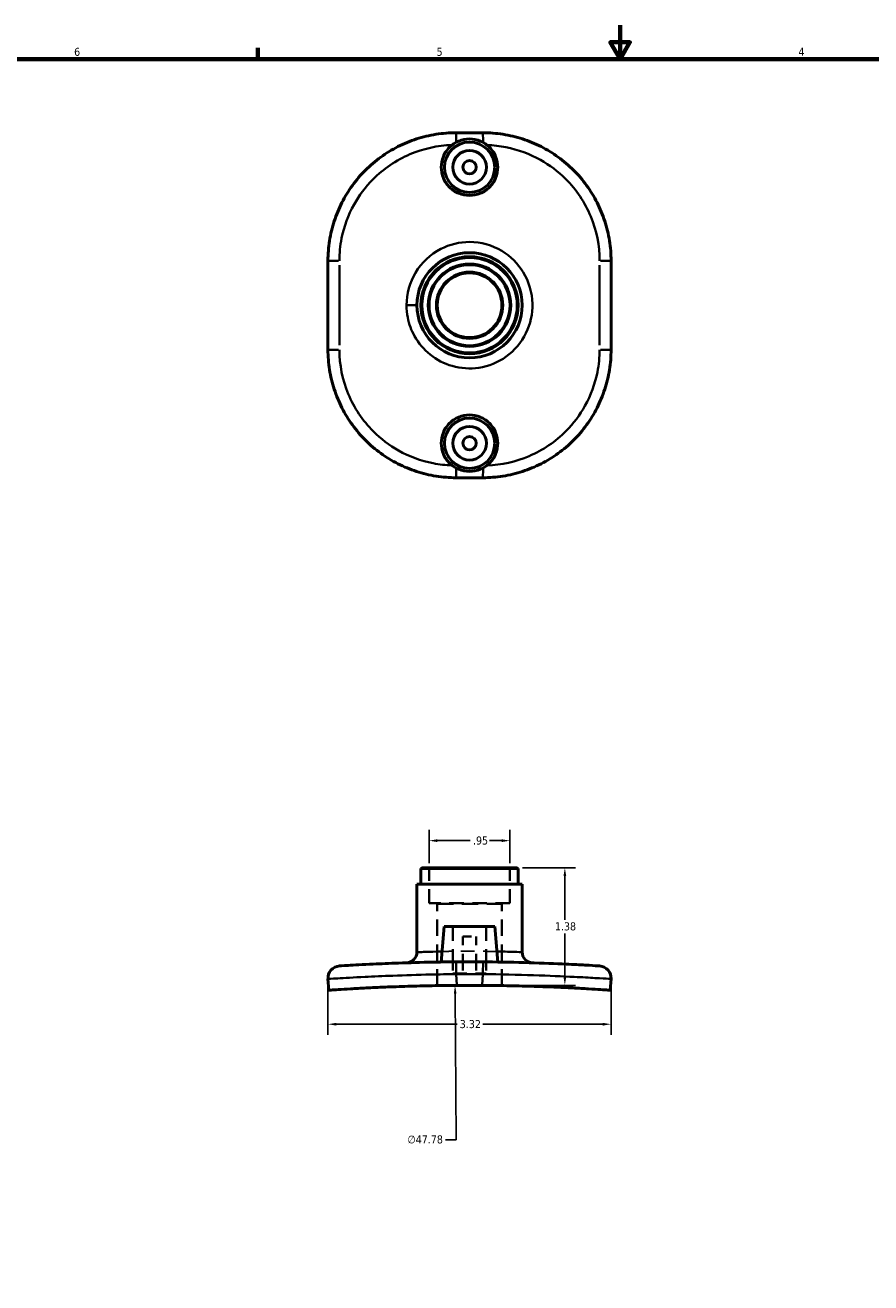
# Model space of a CAD drawing. Header units: inches. Extents: x 0.1 to 39.8, y -37.7 to 21.4.
# Tile 4 of 6: x 10 to 19.9, y 6.6 to 21.4. Entities that reach past the tile are written whole.
import ezdxf

# ---------------------------------------------------------------- set-up
doc = ezdxf.new("R2010")
doc.units = ezdxf.units.IN
doc.header["$MEASUREMENT"] = 0
doc.linetypes.add('DASHED', pattern=[0.2067, 0.1654, -0.0413])
for name, color, linetype, lineweight in [('Border (ANSI)', 7, 'Continuous', 70), ('Dimension (ANSI)', 7, 'Continuous', 25), ('Hidden (ANSI)', 7, 'DASHED', 35), ('Hidden Narrow (ANSI)', 7, 'DASHED', 25), ('Visible (ANSI)', 7, 'Continuous', 50), ('Visible Narrow (ANSI)', 7, 'Continuous', 35)]:
    doc.layers.add(name, color=color, linetype=linetype, lineweight=lineweight)
doc.styles.add('Note Text (ANSI)', font='tahoma.ttf')
doc.dimstyles.new('Default (ANSI)', dxfattribs={"dimtxt": 0.094488, "dimasz": 0.098425, "dimexe": 0.125, "dimexo": 0.0625, "dimgap": 0.031496, "dimtad": 0, "dimtih": 1, "dimtoh": 1, "dimrnd": 1e-08, "dimzin": 4, "dimdsep": 46, "dimtxsty": 'Note Text (ANSI)', "dimcen": 0.09, "dimdle": 0.393701, "dimclrd": 256, "dimclre": 256, "dimclrt": 5, "dimadec": 0, "dimazin": 1, "dimtfac": 1, "dimtofl": 0, "dimtmove": 0, "dimatfit": 3, "dimfxl": 1, "dimtolj": 1, "dimtzin": 4, "dimlwd": -1, "dimlwe": -1, "dimarcsym": 0})

# ---------------------------------------------------------------- blocks, each defined once
blk = doc.blocks.new('Borders Default Border')
at = {"layer": 'Border (ANSI)'}
blk.add_line((12.75, 21), (12.75, 21.134), dxfattribs=at)
at = {"layer": 'Border (ANSI)', "flags": 128}
for points in [[(17, 21.4), (17, 21), (16.885, 21.2), (17.115, 21.2), (17, 21)], [(0.5, 1), (0.5, 21), (33.5, 21), (33.5, 1), (0.5, 1)]]:
    blk.add_lwpolyline(points, dxfattribs=at)
at = {"layer": 'Border (ANSI)', "color": 5, "true_color": 0x0000ff, "char_height": 0.0945, "attachment_point": 7, "style": 'Note Text (ANSI)'}
for s, insert in [('6', (10.595, 21.038)), ('5', (14.847, 21.038)), ('4', (19.092, 21.04))]:
    blk.add_mtext(s, dxfattribs=dict(at, insert=insert))
blk = doc.blocks.new('*D6')
at = {"layer": 'Defpoints', "color": 0, "transparency": 16777216}
for p in [(15.708, 11.827), (14.759, 11.499), (15.708, 11.499)]:
    blk.add_point(p, dxfattribs=at)
at = {"layer": 'Dimension (ANSI)', "transparency": 16777216}
for p, q in [((14.759, 11.561), (14.759, 11.952)), ((14.857, 11.827), (15.242, 11.827)), ((15.61, 11.827), (15.468, 11.827)), ((15.708, 11.561), (15.708, 11.952))]:
    blk.add_line(p, q, dxfattribs=at)
for points in [[(14.857, 11.843), (14.857, 11.81), (14.759, 11.827)], [(15.61, 11.843), (15.61, 11.81), (15.708, 11.827)]]:
    blk.add_solid(points, dxfattribs=at)
at = {"layer": 'Dimension (ANSI)', "color": 5, "transparency": 16777216, "insert": (15.274, 11.876), "char_height": 0.0945, "attachment_point": 1, "style": 'Note Text (ANSI)'}
blk.add_mtext('\\A1;.95', dxfattribs=at)
blk = doc.blocks.new('*D7')
at = {"layer": 'Defpoints', "color": 0, "transparency": 16777216}
for p in [(15.064, 10.128), (15.403, -37.657)]:
    blk.add_point(p, dxfattribs=at)
at = {"layer": 'Dimension (ANSI)', "transparency": 16777216}
for p, q in [((15.077, 8.316), (15.065, 10.029)), ((14.952, 8.316), (15.077, 8.316))]:
    blk.add_line(p, q, dxfattribs=at)
blk.add_solid([(15.081, 10.029), (15.049, 10.029), (15.064, 10.128)], dxfattribs=at)
at = {"layer": 'Dimension (ANSI)', "color": 5, "transparency": 16777216, "insert": (14.505, 8.367), "char_height": 0.0945, "attachment_point": 1, "style": 'Note Text (ANSI)'}
blk.add_mtext('\\A1;∅47.78', dxfattribs=at)
blk = doc.blocks.new('*D8')
at = {"layer": 'Defpoints', "color": 0, "transparency": 16777216}
for p in [(13.573, 10.203), (16.894, 10.203), (16.894, 9.672)]:
    blk.add_point(p, dxfattribs=at)
at = {"layer": 'Dimension (ANSI)', "transparency": 16777216}
for p, q in [((13.573, 10.14), (13.573, 9.547)), ((16.894, 10.14), (16.894, 9.547)), ((13.672, 9.672), (15.087, 9.672)), ((16.795, 9.672), (15.391, 9.672))]:
    blk.add_line(p, q, dxfattribs=at)
for points in [[(13.672, 9.688), (13.672, 9.655), (13.573, 9.672)], [(16.795, 9.688), (16.795, 9.655), (16.894, 9.672)]]:
    blk.add_solid(points, dxfattribs=at)
at = {"layer": 'Dimension (ANSI)', "color": 5, "transparency": 16777216, "insert": (15.119, 9.721), "char_height": 0.0945, "attachment_point": 1, "style": 'Note Text (ANSI)'}
blk.add_mtext('\\A1;3.32', dxfattribs=at)
blk = doc.blocks.new('*D10')
at = {"layer": 'Defpoints', "color": 0, "transparency": 16777216}
for p in [(15.794, 11.508), (16.352, 11.508), (15.234, 10.128)]:
    blk.add_point(p, dxfattribs=at)
at = {"layer": 'Dimension (ANSI)', "transparency": 16777216}
for p, q in [((15.856, 11.508), (16.477, 11.508)), ((16.352, 11.41), (16.352, 10.899)), ((16.352, 10.227), (16.352, 10.737)), ((15.296, 10.128), (16.477, 10.128))]:
    blk.add_line(p, q, dxfattribs=at)
for points in [[(16.336, 11.41), (16.368, 11.41), (16.352, 11.508)], [(16.336, 10.227), (16.368, 10.227), (16.352, 10.128)]]:
    blk.add_solid(points, dxfattribs=at)
at = {"layer": 'Dimension (ANSI)', "color": 5, "transparency": 16777216, "insert": (16.235, 10.868), "char_height": 0.0945, "attachment_point": 1, "style": 'Note Text (ANSI)'}
blk.add_mtext('\\A1;1.38', dxfattribs=at)

msp = doc.modelspace()

# ---------------------------------------------------------------- linework, layer by layer
at = {"layer": 'Hidden (ANSI)', "ltscale": 0.025476}
for p, q in [((14.759, 11.499), (14.749, 11.508)), ((15.708, 11.499), (15.718, 11.508)), ((14.854, 11.085), (14.844, 11.094)), ((15.613, 11.085), (15.623, 11.094))]:
    msp.add_line(p, q, dxfattribs=at)
at = {"layer": 'Hidden (ANSI)', "ltscale": 0.978484}
for p, q in [((14.759, 11.094), (14.759, 11.499)), ((15.708, 11.094), (15.708, 11.499))]:
    msp.add_line(p, q, dxfattribs=at)
at = {"layer": 'Hidden (ANSI)', "ltscale": 1.030792}
msp.add_line((15.708, 11.094), (14.759, 11.094), dxfattribs=at)
at = {"layer": 'Hidden (ANSI)', "ltscale": 1.160527}
for p, q in [((14.854, 10.125), (14.854, 11.085)), ((15.613, 10.125), (15.613, 11.085))]:
    msp.add_line(p, q, dxfattribs=at)
at = {"layer": 'Hidden (ANSI)', "ltscale": 1.154487}
msp.add_line((14.854, 11.085), (15.613, 11.085), dxfattribs=at)
at = {"layer": 'Hidden (ANSI)', "ltscale": 1.003391}
for p, q in [((15.037, 10.818), (15.037, 10.403)), ((15.43, 10.818), (15.43, 10.403))]:
    msp.add_line(p, q, dxfattribs=at)
at = {"layer": 'Hidden (ANSI)', "ltscale": 0.563725}
for p, q in [((15.155, 10.7), (15.155, 10.404)), ((15.312, 10.7), (15.312, 10.404))]:
    msp.add_line(p, q, dxfattribs=at)
at = {"layer": 'Hidden (ANSI)', "ltscale": 0.471064}
msp.add_line((15.155, 10.7), (15.312, 10.7), dxfattribs=at)
at = {"layer": 'Hidden (ANSI)', "ltscale": 0.259661}
for p, q in [((15.037, 10.403), (15.037, 10.267)), ((15.43, 10.403), (15.43, 10.267))]:
    msp.add_line(p, q, dxfattribs=at)
at = {"layer": 'Hidden (ANSI)', "ltscale": 0.260944}
for p, q in [((15.155, 10.404), (15.155, 10.267)), ((15.312, 10.404), (15.312, 10.267))]:
    msp.add_line(p, q, dxfattribs=at)
at = {"layer": 'Hidden (ANSI)', "ltscale": 0.997297}
msp.add_line((15.037, 10.267), (15.43, 10.267), dxfattribs=at)
at = {"layer": 'Hidden (ANSI)', "ltscale": 0.997158}
msp.add_open_spline([(15.037, 10.403), (15.037, 10.403), (15.042, 10.403), (15.062, 10.404), (15.077, 10.404), (15.112, 10.404), (15.134, 10.404), (15.182, 10.404), (15.209, 10.404), (15.258, 10.404), (15.285, 10.404), (15.333, 10.404), (15.355, 10.404), (15.39, 10.404), (15.405, 10.404), (15.425, 10.403), (15.43, 10.403), (15.43, 10.403)], degree=3, knots=[1.506754, 1.506754, 1.506754, 1.506754, 1.695098, 1.695098, 1.883442, 1.883442, 2.071787, 2.071787, 2.260131, 2.260131, 2.448475, 2.448475, 2.636819, 2.636819, 2.825164, 2.825164, 3.013508, 3.013508, 3.013508, 3.013508], dxfattribs=at)
at = {"layer": 'Hidden Narrow (ANSI)', "ltscale": 0.979345}
msp.add_open_spline([(15.554, 10.526), (15.485, 10.527), (15.406, 10.528), (15.238, 10.529), (15.148, 10.529), (15.01, 10.528), (14.96, 10.527), (14.913, 10.526)], degree=3, knots=[-3.184117, -3.184117, -3.184117, -3.184117, -2.587746, -2.587746, -1.940442, -1.940442, -1.540057, -1.540057, -1.540057, -1.540057], dxfattribs=at)
at = {"layer": 'Visible (ANSI)'}
for p, q in [((15.076, 20.137), (15.391, 20.137)), ((13.573, 17.59), (13.573, 18.634)), ((16.894, 18.634), (16.894, 17.59)), ((15.391, 16.087), (15.076, 16.087)), ((14.673, 11.508), (14.664, 11.499)), ((14.664, 11.315), (14.664, 11.499)), ((15.803, 11.499), (14.664, 11.499)), ((14.673, 11.508), (15.794, 11.508)), ((15.794, 11.508), (15.803, 11.499)), ((15.803, 11.315), (15.803, 11.499)), ((15.851, 11.315), (14.616, 11.315)), ((14.616, 10.518), (14.616, 11.315)), ((15.851, 10.518), (15.851, 11.315)), ((14.938, 10.818), (14.902, 10.402)), ((14.938, 10.818), (15.529, 10.818)), ((15.529, 10.818), (15.565, 10.402)), ((13.573, 10.203), (13.583, 10.071)), ((16.884, 10.071), (16.894, 10.203))]:
    msp.add_line(p, q, dxfattribs=at)
for centre, radius in [((15.234, 19.732), 0.295), ((15.234, 19.732), 0.197), ((15.234, 19.732), 0.0787), ((15.234, 18.112), 0.617), ((15.234, 18.112), 0.57), ((15.234, 18.112), 0.56), ((15.234, 18.112), 0.484), ((15.234, 18.112), 0.475), ((15.234, 18.112), 0.389), ((15.234, 18.112), 0.38), ((15.234, 16.492), 0.295), ((15.234, 16.492), 0.197), ((15.234, 16.492), 0.0787)]:
    msp.add_circle(centre, radius, dxfattribs=at)
for centre, radius, start, end in [((14.491, 10.518), 0.125, 271.7507, 0), ((15.976, 10.518), 0.125, 180, 268.2493), ((13.716, 10.213), 0.143, 93.6204, 183.9623), ((16.751, 10.213), 0.143, 356.0377, 86.3796), ((15.234, -13.764), 23.892, 89.6445, 90.3555)]:
    msp.add_arc(centre, radius, start, end, dxfattribs=at)
for points, knots in [([(13.573, 18.634), (13.573, 18.713), (13.579, 18.792), (13.604, 18.947), (13.622, 19.024), (13.671, 19.174), (13.701, 19.247), (13.772, 19.387), (13.814, 19.454), (13.906, 19.582), (13.957, 19.642), (14.069, 19.753), (14.129, 19.804), (14.256, 19.897), (14.323, 19.938), (14.464, 20.01), (14.537, 20.04), (14.686, 20.088), (14.763, 20.107), (14.919, 20.131), (14.997, 20.137), (15.076, 20.137)], [0, 0, 0, 0, 0.542689, 0.542689, 1.085377, 1.085377, 1.628066, 1.628066, 2.170755, 2.170755, 2.713444, 2.713444, 3.256132, 3.256132, 3.798821, 3.798821, 4.34151, 4.34151, 4.884199, 4.884199, 5.426887, 5.426887, 5.426887, 5.426887]), ([(15.391, 20.137), (15.47, 20.137), (15.548, 20.131), (15.704, 20.107), (15.781, 20.088), (15.93, 20.04), (16.003, 20.01), (16.144, 19.938), (16.211, 19.897), (16.338, 19.804), (16.398, 19.753), (16.51, 19.642), (16.561, 19.582), (16.653, 19.454), (16.695, 19.387), (16.766, 19.247), (16.796, 19.174), (16.845, 19.024), (16.863, 18.947), (16.888, 18.792), (16.894, 18.713), (16.894, 18.634)], [0, 0, 0, 0, 0.542681, 0.542681, 1.085363, 1.085363, 1.628044, 1.628044, 2.170725, 2.170725, 2.713407, 2.713407, 3.256088, 3.256088, 3.798769, 3.798769, 4.341451, 4.341451, 4.884132, 4.884132, 5.426813, 5.426813, 5.426813, 5.426813]), ([(14.902, 19.732), (14.902, 19.774), (14.91, 19.818), (14.944, 19.9), (14.97, 19.937), (15.008, 19.976), (15.018, 19.985), (15.029, 19.993)], [2.5381567, 2.5381567, 2.5381567, 2.5381567, 2.855448, 2.855448, 3.1727393, 3.1727393, 3.272208, 3.272208, 3.272208, 3.272208]), ([(15.438, 19.993), (15.449, 19.985), (15.459, 19.976), (15.497, 19.937), (15.523, 19.9), (15.557, 19.818), (15.565, 19.774), (15.565, 19.732), (15.565, 19.691), (15.557, 19.646), (15.523, 19.565), (15.497, 19.527), (15.439, 19.469), (15.401, 19.443), (15.32, 19.409), (15.275, 19.401), (15.192, 19.401), (15.147, 19.409), (15.066, 19.443), (15.028, 19.469), (14.97, 19.527), (14.944, 19.565), (14.91, 19.646), (14.902, 19.691), (14.902, 19.732)], [-0.734051, -0.734051, -0.734051, -0.734051, -0.634583, -0.634583, -0.317291, -0.317291, 0, 0, 0, 0.317291, 0.317291, 0.634583, 0.634583, 0.95183, 0.95183, 1.269078, 1.269078, 1.586326, 1.586326, 1.903574, 1.903574, 2.220865, 2.220865, 2.538157, 2.538157, 2.538157, 2.538157]), ([(15.029, 19.993), (15.052, 20.012), (15.079, 20.027), (15.147, 20.056), (15.192, 20.064), (15.275, 20.064), (15.32, 20.056), (15.388, 20.027), (15.415, 20.012), (15.438, 19.993)], [0.734054, 0.734054, 0.734054, 0.734054, 0.95188, 0.95188, 1.269078, 1.269078, 1.586276, 1.586276, 1.804102, 1.804102, 1.804102, 1.804102]), ([(15.076, 16.087), (14.997, 16.087), (14.919, 16.094), (14.763, 16.118), (14.686, 16.137), (14.537, 16.185), (14.464, 16.215), (14.323, 16.287), (14.256, 16.328), (14.129, 16.42), (14.069, 16.472), (13.957, 16.583), (13.906, 16.643), (13.814, 16.77), (13.772, 16.838), (13.701, 16.978), (13.671, 17.051), (13.622, 17.201), (13.604, 17.277), (13.579, 17.433), (13.573, 17.512), (13.573, 17.59)], [0, 0, 0, 0, 0.542681, 0.542681, 1.085363, 1.085363, 1.628044, 1.628044, 2.170725, 2.170725, 2.713407, 2.713407, 3.256088, 3.256088, 3.798769, 3.798769, 4.341451, 4.341451, 4.884132, 4.884132, 5.426813, 5.426813, 5.426813, 5.426813]), ([(16.894, 17.59), (16.894, 17.512), (16.888, 17.433), (16.863, 17.277), (16.845, 17.201), (16.796, 17.051), (16.766, 16.978), (16.695, 16.838), (16.653, 16.77), (16.561, 16.643), (16.51, 16.583), (16.398, 16.472), (16.338, 16.42), (16.211, 16.328), (16.144, 16.287), (16.003, 16.215), (15.93, 16.185), (15.781, 16.137), (15.704, 16.118), (15.548, 16.094), (15.47, 16.087), (15.391, 16.087)], [0, 0, 0, 0, 0.542689, 0.542689, 1.085377, 1.085377, 1.628066, 1.628066, 2.170755, 2.170755, 2.713444, 2.713444, 3.256132, 3.256132, 3.798821, 3.798821, 4.34151, 4.34151, 4.884199, 4.884199, 5.426887, 5.426887, 5.426887, 5.426887]), ([(15.029, 16.232), (15.018, 16.24), (15.008, 16.249), (14.97, 16.287), (14.944, 16.325), (14.91, 16.406), (14.902, 16.451), (14.902, 16.534), (14.91, 16.578), (14.944, 16.66), (14.97, 16.697), (15.028, 16.756), (15.066, 16.782), (15.147, 16.816), (15.192, 16.824), (15.275, 16.824), (15.32, 16.816), (15.401, 16.782), (15.439, 16.756), (15.497, 16.697), (15.523, 16.66), (15.557, 16.578), (15.565, 16.534), (15.565, 16.492)], [-3.272208, -3.272208, -3.272208, -3.272208, -3.172739, -3.172739, -2.855448, -2.855448, -2.538157, -2.538157, -2.220865, -2.220865, -1.903574, -1.903574, -1.586326, -1.586326, -1.269078, -1.269078, -0.95183, -0.95183, -0.634583, -0.634583, -0.317291, -0.317291, 0, 0, 0, 0]), ([(15.565, 16.492), (15.565, 16.451), (15.557, 16.406), (15.523, 16.325), (15.497, 16.287), (15.459, 16.249), (15.449, 16.24), (15.438, 16.232)], [0, 0, 0, 0, 0.3172913, 0.3172913, 0.6345826, 0.6345826, 0.7340513, 0.7340513, 0.7340513, 0.7340513]), ([(15.438, 16.232), (15.415, 16.213), (15.388, 16.198), (15.32, 16.169), (15.275, 16.161), (15.192, 16.161), (15.147, 16.169), (15.079, 16.198), (15.052, 16.213), (15.029, 16.232)], [0.734054, 0.734054, 0.734054, 0.734054, 0.95188, 0.95188, 1.269078, 1.269078, 1.586276, 1.586276, 1.804102, 1.804102, 1.804102, 1.804102]), ([(15.029, 10.403), (14.954, 10.403), (14.879, 10.402), (14.664, 10.398), (14.527, 10.394), (14.293, 10.386), (14.193, 10.382), (13.979, 10.372), (13.879, 10.366), (13.743, 10.358), (13.707, 10.356), (13.707, 10.356)], [0.116886, 0.116886, 0.116886, 0.116886, 0.684342, 0.684342, 1.779289, 1.779289, 2.724756, 2.724756, 4.071616, 4.071616, 5.426813, 5.426813, 5.426813, 5.426813]), ([(15.438, 10.403), (15.415, 10.403), (15.388, 10.404), (15.32, 10.404), (15.275, 10.404), (15.192, 10.404), (15.147, 10.404), (15.079, 10.404), (15.052, 10.403), (15.029, 10.403)], [0.734054, 0.734054, 0.734054, 0.734054, 0.95188, 0.95188, 1.269078, 1.269078, 1.586276, 1.586276, 1.804102, 1.804102, 1.804102, 1.804102]), ([(16.76, 10.356), (16.76, 10.356), (16.751, 10.356), (16.706, 10.359), (16.657, 10.362), (16.528, 10.37), (16.453, 10.373), (16.243, 10.383), (16.094, 10.389), (15.776, 10.399), (15.608, 10.402), (15.438, 10.403)], [0, 0, 0, 0, 0.672352, 0.672352, 1.748116, 1.748116, 2.687852, 2.687852, 4.024408, 4.024408, 5.310001, 5.310001, 5.310001, 5.310001]), ([(13.583, 10.071), (13.583, 10.071), (13.592, 10.072), (13.63, 10.074), (13.658, 10.076), (13.735, 10.081), (13.783, 10.084), (13.893, 10.091), (13.955, 10.094), (14.089, 10.101), (14.164, 10.104), (14.328, 10.111), (14.417, 10.114), (14.602, 10.12), (14.699, 10.122), (14.893, 10.126), (14.991, 10.127), (15.085, 10.128)], [11.519116, 11.519116, 11.519116, 11.519116, 12.238159, 12.238159, 12.957201, 12.957201, 13.676243, 13.676243, 14.395286, 14.395286, 15.114906, 15.114906, 15.834527, 15.834527, 16.554148, 16.554148, 17.273768, 17.273768, 17.273768, 17.273768]), ([(15.382, 10.128), (15.476, 10.127), (15.574, 10.126), (15.768, 10.122), (15.865, 10.12), (16.05, 10.114), (16.139, 10.111), (16.303, 10.104), (16.378, 10.101), (16.512, 10.094), (16.574, 10.091), (16.684, 10.084), (16.732, 10.081), (16.809, 10.076), (16.837, 10.074), (16.875, 10.072), (16.884, 10.071), (16.884, 10.071)], [5.764465, 5.764465, 5.764465, 5.764465, 6.484085, 6.484085, 7.203706, 7.203706, 7.923326, 7.923326, 8.642947, 8.642947, 9.361989, 9.361989, 10.081032, 10.081032, 10.800074, 10.800074, 11.519116, 11.519116, 11.519116, 11.519116])]:
    msp.add_open_spline(points, degree=3, knots=knots, dxfattribs=at)
at = {"layer": 'Visible Narrow (ANSI)'}
for p, q in [((13.574, 18.634), (13.697, 18.634)), ((16.894, 18.634), (16.77, 18.634)), ((13.707, 17.643), (13.707, 18.582)), ((16.76, 18.582), (16.76, 17.643)), ((14.616, 18.112), (14.505, 18.112)), ((13.574, 17.59), (13.697, 17.59)), ((16.894, 17.59), (16.77, 17.59)), ((15.076, 10.272), (15.075, 10.403)), ((15.392, 10.403), (15.391, 10.272)), ((15.085, 10.134), (15.077, 10.254)), ((15.39, 10.254), (15.382, 10.134))]:
    msp.add_line(p, q, dxfattribs=at)
for centre, radius, start, end in [((14.491, 10.518), 0.125, 276.1632, 355.5875), ((15.234, -13.764), 24.024, 89.6621, 90.3379)]:
    msp.add_arc(centre, radius, start, end, dxfattribs=at)
for centre, major_axis, start_param, end_param in [((15.076, 19.994), (0, 0.143), 0.06813, 1.294472), ((15.391, 19.994), (0, 0.143), 4.988713, 6.215055), ((15.076, 16.231), (0, -0.143), 4.988713, 6.215055), ((15.391, 16.231), (0, -0.143), 0.06813, 1.294472)]:
    msp.add_ellipse(centre, major_axis=major_axis, ratio=0.006553, start_param=start_param, end_param=end_param, dxfattribs=at)
for points, knots in [([(13.707, 18.634), (13.707, 18.723), (13.716, 18.811), (13.761, 19.036), (13.81, 19.17), (13.939, 19.402), (14.014, 19.501), (14.224, 19.714), (14.373, 19.815), (14.691, 19.95), (14.859, 19.988), (15.029, 19.993)], [0, 0, 0, 0, 0.672352, 0.672352, 1.748116, 1.748116, 2.687852, 2.687852, 4.024408, 4.024408, 5.310001, 5.310001, 5.310001, 5.310001]), ([(15.438, 19.993), (15.513, 19.991), (15.588, 19.982), (15.803, 19.939), (15.94, 19.889), (16.174, 19.757), (16.275, 19.681), (16.488, 19.468), (16.588, 19.318), (16.724, 18.99), (16.76, 18.812), (16.76, 18.634)], [0.116886, 0.116886, 0.116886, 0.116886, 0.684342, 0.684342, 1.779289, 1.779289, 2.724756, 2.724756, 4.071616, 4.071616, 5.426813, 5.426813, 5.426813, 5.426813]), ([(14.495, 18.112), (14.495, 18.064), (14.5, 18.015), (14.524, 17.892), (14.551, 17.818), (14.635, 17.667), (14.698, 17.593), (14.848, 17.472), (14.936, 17.426), (15.131, 17.37), (15.239, 17.363), (15.459, 17.396), (15.57, 17.441), (15.762, 17.58), (15.843, 17.676), (15.948, 17.892), (15.975, 18.011), (15.969, 18.26), (15.931, 18.388), (15.802, 18.601), (15.715, 18.688), (15.499, 18.818), (15.367, 18.855), (15.117, 18.855), (15, 18.826), (14.775, 18.71), (14.671, 18.612), (14.532, 18.38), (14.495, 18.246), (14.495, 18.112)], [0, 0, 0, 0, 0.294651, 0.294651, 0.766092, 0.766092, 1.34744, 1.34744, 1.940442, 1.940442, 2.587746, 2.587746, 3.298726, 3.298726, 4.036834, 4.036834, 4.760849, 4.760849, 5.547882, 5.547882, 6.274542, 6.274542, 7.085856, 7.085856, 7.799157, 7.799157, 8.635398, 8.635398, 9.448376, 9.448376, 9.448376, 9.448376]), ([(15.029, 16.232), (14.954, 16.234), (14.879, 16.243), (14.664, 16.285), (14.527, 16.336), (14.293, 16.468), (14.193, 16.544), (13.979, 16.757), (13.879, 16.907), (13.743, 17.235), (13.707, 17.413), (13.707, 17.59)], [0.116886, 0.116886, 0.116886, 0.116886, 0.684342, 0.684342, 1.779289, 1.779289, 2.724756, 2.724756, 4.071616, 4.071616, 5.426813, 5.426813, 5.426813, 5.426813]), ([(16.76, 17.59), (16.76, 17.502), (16.751, 17.414), (16.706, 17.189), (16.657, 17.055), (16.528, 16.823), (16.453, 16.724), (16.243, 16.511), (16.094, 16.41), (15.776, 16.275), (15.608, 16.237), (15.438, 16.232)], [0, 0, 0, 0, 0.672352, 0.672352, 1.748116, 1.748116, 2.687852, 2.687852, 4.024408, 4.024408, 5.310001, 5.310001, 5.310001, 5.310001]), ([(14.913, 10.526), (14.89, 10.526), (14.869, 10.525), (14.786, 10.523), (14.734, 10.522), (14.663, 10.519), (14.641, 10.519), (14.62, 10.518), (14.616, 10.518), (14.616, 10.518)], [-1.540057, -1.540057, -1.540057, -1.540057, -1.34744, -1.34744, -0.766092, -0.766092, -0.294651, -0.294651, 0, 0, 0, 0]), ([(15.851, 10.518), (15.851, 10.518), (15.829, 10.519), (15.743, 10.521), (15.676, 10.524), (15.581, 10.526), (15.568, 10.526), (15.554, 10.526)], [-4.724176, -4.724176, -4.724176, -4.724176, -4.036834, -4.036834, -3.298726, -3.298726, -3.184117, -3.184117, -3.184117, -3.184117]), ([(13.573, 10.203), (13.573, 10.203), (13.612, 10.206), (13.762, 10.214), (13.872, 10.221), (14.106, 10.232), (14.216, 10.237), (14.474, 10.247), (14.625, 10.252), (14.878, 10.257), (14.977, 10.259), (15.076, 10.26)], [-5.426813, -5.426813, -5.426813, -5.426813, -4.071616, -4.071616, -2.724756, -2.724756, -1.779289, -1.779289, -0.684342, -0.684342, 0, 0, 0, 0]), ([(15.391, 10.26), (15.594, 10.258), (15.798, 10.253), (16.163, 10.241), (16.326, 10.234), (16.557, 10.223), (16.639, 10.218), (16.781, 10.21), (16.835, 10.207), (16.884, 10.204), (16.894, 10.203), (16.894, 10.203)], [-5.426887, -5.426887, -5.426887, -5.426887, -4.024408, -4.024408, -2.687852, -2.687852, -1.748116, -1.748116, -0.672352, -0.672352, 0, 0, 0, 0])]:
    msp.add_open_spline(points, degree=3, knots=knots, dxfattribs=at)

# ---------------------------------------------------------------- block references
msp.add_blockref('Borders Default Border', (0, 0))

# ---------------------------------------------------------------- dimensions: what is measured, and where the dimension line sits
at = {"layer": 'Dimension (ANSI)'}
dim = msp.add_linear_dim(base=(15.708, 11.827), p1=(14.759, 11.499), p2=(15.708, 11.499), dimstyle='Default (ANSI)', override={"dimgap": 0.031496, "dimtih": 0, "dimtoh": 0, "dimdec": 2, "dimtol": 0, "dimlim": 0, "dimtp": 0, "dimtm": 0, "dimtdec": 2, "dimatfit": 1}, dxfattribs=at)
dim.commit()
dim.dimension.update_dxf_attribs({"geometry": '*D6', "text_midpoint": (15.355, 11.827), "dimtype": 160})
for base, p1, p2, angle, override, picture, middle in [((16.352, 11.508), (15.234, 10.128), (15.794, 11.508), 90, {"dimgap": 0.031496, "dimdec": 2, "dimtol": 0, "dimlim": 0, "dimtp": 0, "dimtm": 0, "dimtdec": 2, "dimatfit": 1}, '*D10', (16.352, 10.818)), ((16.894, 9.672), (13.573, 10.203), (16.894, 10.203), 180, {"dimgap": 0.031496, "dimtih": 0, "dimtoh": 0, "dimdec": 2, "dimtol": 0, "dimlim": 0, "dimtp": 0, "dimtm": 0, "dimtdec": 2, "dimatfit": 1}, '*D8', (15.239, 9.672))]:
    dim = msp.add_linear_dim(base=base, p1=p1, p2=p2, angle=angle, dimstyle='Default (ANSI)', override=override, dxfattribs=at)
    dim.commit()
    dim.dimension.update_dxf_attribs({"geometry": picture, "text_midpoint": middle, "dimtype": 160})
dim = msp.add_diameter_dim_2p(p1=(15.403, -37.657), p2=(15.064, 10.128), dimstyle='Default (ANSI)', override={"dimgap": 0.031496, "dimdec": 2, "dimlfac": 0.999956, "dimtol": 0, "dimlim": 0, "dimtp": 0, "dimtm": 0, "dimtdec": 2}, dxfattribs=at)
dim.commit()
dim.dimension.update_dxf_attribs({"geometry": '*D7', "text_midpoint": (14.713, 8.316), "dimtype": 163})

doc.saveas('drawing.dxf')
